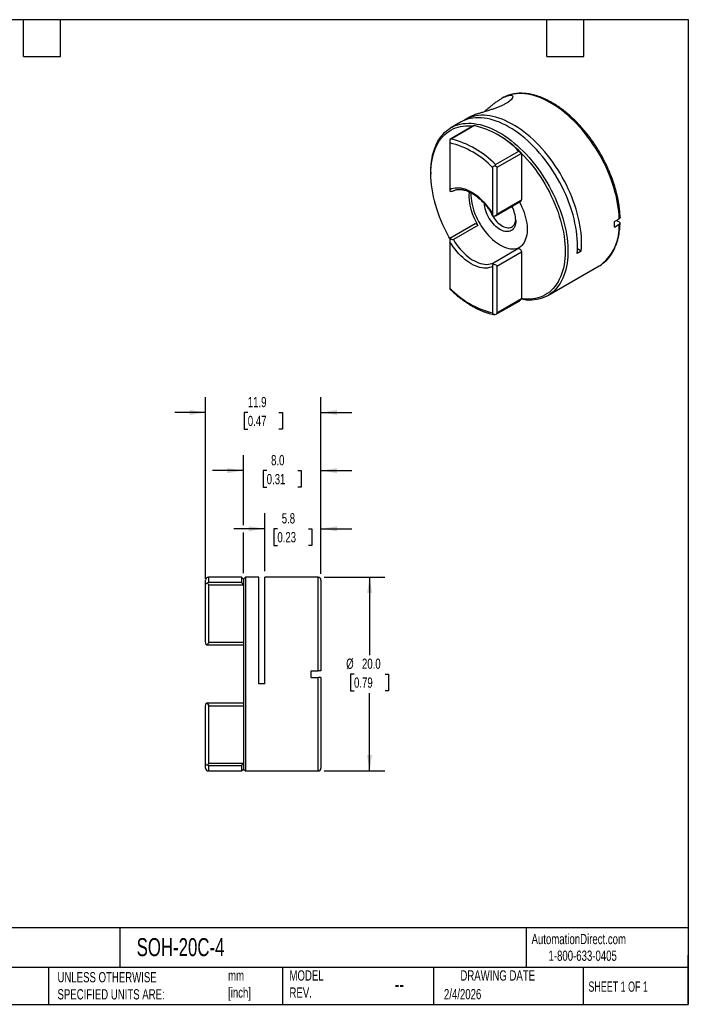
# Model space of a CAD drawing. Header units: millimetres. Extents: x 3 to 137, y 3 to 105.
# Tile 2 of 2: x 68 to 137, y 3 to 105. Entities that reach past the tile are written whole.
import ezdxf

# ---------------------------------------------------------------- set-up
doc = ezdxf.new("R2010")
doc.units = ezdxf.units.MM
doc.header["$LTSCALE"] = 0.5
doc.linetypes.add('SLD-Solid', pattern=[0])
doc.layers.add('DIMENSIONS', color=140, linetype='SLD-Solid', lineweight=25)
doc.layers.add('TEXT', color=140, linetype='SLD-Solid', lineweight=25)
doc.styles.add('SLDTEXTSTYLE0', font='TXT', dxfattribs={"width": 0.7})
doc.styles.add('SLDTEXTSTYLE1', font='TXT', dxfattribs={"width": 0.65})
doc.dimstyles.new('SLDDIMSTYLE1', dxfattribs={"dimtxt": 1.079004, "dimasz": 1.651, "dimexe": 0, "dimexo": 0.0625, "dimgap": 0.269751, "dimtad": 0, "dimtih": 1, "dimtoh": 1, "dimdec": 1, "dimrnd": 1e-09, "dimzin": 4, "dimdsep": 46, "dimtxsty": 'SLDTEXTSTYLE0', "dimsah": 1, "dimcen": 0.09, "dimadec": 0, "dimazin": 1, "dimtfac": 1, "dimtdec": 1, "dimtofl": 0, "dimtmove": 0, "dimatfit": 3, "dimfxl": 0, "dimfrac": 2, "dimtolj": 1, "dimtzin": 12, "dimarcsym": 0})
doc.dimstyles.new('SLDDIMSTYLE2', dxfattribs={"dimtxt": 1.079004, "dimasz": 1.651, "dimexe": 0, "dimexo": 0.0625, "dimgap": 0.269751, "dimtad": 0, "dimtih": 1, "dimtoh": 1, "dimdec": 1, "dimrnd": 1e-09, "dimzin": 12, "dimdsep": 46, "dimtxsty": 'SLDTEXTSTYLE0', "dimsah": 1, "dimcen": 0.09, "dimadec": 0, "dimazin": 3, "dimtfac": 1, "dimtdec": 1, "dimtmove": 0, "dimatfit": 0, "dimfxl": 0, "dimfrac": 2, "dimtolj": 1, "dimtzin": 12, "dimarcsym": 0})
doc.dimstyles.new('SLDDIMSTYLE3', dxfattribs={"dimtxt": 1.079004, "dimasz": 1.651, "dimexe": 0, "dimexo": 0.0625, "dimgap": 0.269751, "dimtad": 0, "dimtih": 1, "dimtoh": 1, "dimdec": 1, "dimrnd": 1e-09, "dimzin": 4, "dimdsep": 46, "dimtxsty": 'SLDTEXTSTYLE0', "dimsah": 1, "dimcen": 0.09, "dimadec": 0, "dimazin": 1, "dimtfac": 1, "dimtdec": 1, "dimtmove": 0, "dimatfit": 0, "dimfxl": 0, "dimfrac": 2, "dimtolj": 1, "dimtzin": 12, "dimarcsym": 0})

# ---------------------------------------------------------------- blocks, each defined once
blk = doc.blocks.new('_D_1')
at = {"layer": 'DIMENSIONS'}
for p, q in [((98.95, 47.25), (105.22, 47.25)), ((103.64, 47.25), (103.64, 39.21)), ((102.03, 37.25), (101.67, 37.25)), ((101.67, 37.25), (101.67, 35.53)), ((105.24, 37.25), (105.6, 37.25)), ((105.6, 37.25), (105.6, 35.53)), ((101.67, 35.53), (102.03, 35.53)), ((103.64, 27.25), (103.64, 35.29)), ((105.6, 35.53), (105.24, 35.53)), ((98.95, 27.25), (105.22, 27.25))]:
    blk.add_line(p, q, dxfattribs=at)
for points in [[(103.64, 47.25), (103.38, 45.6), (103.89, 45.6)], [(103.64, 27.25), (103.89, 28.9), (103.38, 28.9)]]:
    blk.add_solid(points, dxfattribs=at)
at = {"layer": 'DIMENSIONS', "char_height": 1.058, "attachment_point": 1, "style": 'SLDTEXTSTYLE0'}
for s, insert in [('%%c', (101.22, 38.85)), ('20.0', (102.85, 38.85)), ('0.79', (102.03, 36.9))]:
    blk.add_mtext(s, dxfattribs=dict(at, insert=insert))
blk = doc.blocks.new('_D_2')
at = {"layer": 'DIMENSIONS'}
for p, q in [((92.82, 47.88), (92.82, 53.84)), ((98.62, 47.58), (98.62, 53.84)), ((92.82, 52.25), (89.64, 52.25)), ((94.12, 52.25), (93.75, 52.25)), ((93.75, 52.25), (93.75, 50.53)), ((97.32, 52.25), (97.69, 52.25)), ((97.69, 52.25), (97.69, 50.53)), ((98.62, 52.25), (101.79, 52.25)), ((93.75, 50.53), (94.12, 50.53)), ((97.69, 50.53), (97.32, 50.53))]:
    blk.add_line(p, q, dxfattribs=at)
for points in [[(92.82, 52.25), (91.17, 52.5), (91.17, 51.99)], [(98.62, 52.25), (100.27, 51.99), (100.27, 52.5)]]:
    blk.add_solid(points, dxfattribs=at)
at = {"layer": 'DIMENSIONS', "char_height": 1.058, "attachment_point": 1, "style": 'SLDTEXTSTYLE0'}
for s, insert in [('5.8', (94.57, 53.85)), ('0.23', (94.12, 51.9))]:
    blk.add_mtext(s, dxfattribs=dict(at, insert=insert))
blk = doc.blocks.new('_D_3')
at = {"layer": 'DIMENSIONS'}
for p, q in [((90.62, 52.63), (90.62, 59.84)), ((98.62, 47.58), (98.62, 59.84)), ((90.62, 58.25), (87.44, 58.25)), ((93.02, 58.25), (92.65, 58.25)), ((92.65, 58.25), (92.65, 56.53)), ((96.22, 58.25), (96.59, 58.25)), ((96.59, 58.25), (96.59, 56.53)), ((98.62, 58.25), (101.79, 58.25)), ((92.65, 56.53), (93.02, 56.53)), ((96.59, 56.53), (96.22, 56.53)), ((90.62, 47.68), (90.62, 51.87))]:
    blk.add_line(p, q, dxfattribs=at)
for points in [[(90.62, 58.25), (88.97, 58.5), (88.97, 57.99)], [(98.62, 58.25), (100.27, 57.99), (100.27, 58.5)]]:
    blk.add_solid(points, dxfattribs=at)
at = {"layer": 'DIMENSIONS', "char_height": 1.058, "attachment_point": 1, "style": 'SLDTEXTSTYLE0'}
for s, insert in [('8.0', (93.47, 59.85)), ('0.31', (93.02, 57.9))]:
    blk.add_mtext(s, dxfattribs=dict(at, insert=insert))
blk = doc.blocks.new('_D_4')
at = {"layer": 'DIMENSIONS'}
for p, q in [((86.72, 47.07), (86.72, 65.84)), ((98.62, 47.58), (98.62, 65.84)), ((86.72, 64.25), (83.54, 64.25)), ((91.07, 64.25), (90.7, 64.25)), ((90.7, 64.25), (90.7, 62.53)), ((94.27, 64.25), (94.64, 64.25)), ((94.64, 64.25), (94.64, 62.53)), ((98.62, 64.25), (101.79, 64.25)), ((90.7, 62.53), (91.07, 62.53)), ((94.64, 62.53), (94.27, 62.53))]:
    blk.add_line(p, q, dxfattribs=at)
for points in [[(86.72, 64.25), (85.07, 64.5), (85.07, 63.99)], [(98.62, 64.25), (100.27, 63.99), (100.27, 64.5)]]:
    blk.add_solid(points, dxfattribs=at)
at = {"layer": 'DIMENSIONS', "char_height": 1.058, "attachment_point": 1, "style": 'SLDTEXTSTYLE0'}
for s, insert in [('11.9', (91.07, 65.85)), ('0.47', (91.07, 63.9))]:
    blk.add_mtext(s, dxfattribs=dict(at, insert=insert))

msp = doc.modelspace()

# ---------------------------------------------------------------- linework, layer by layer
for p, q in [((117.33, 96.69), (117.25, 96.64)), ((113.88, 94.69), (113.44, 94.44)), ((114.41, 93.85), (111.92, 92.41)), ((113.02, 94.2), (112.03, 93.62)), ((114.47, 93.85), (112.06, 92.46)), ((116.89, 92.88), (116.75, 92.97)), ((111.92, 92.41), (111.92, 92.41)), ((111.92, 92.06), (111.92, 87.27)), ((116.62, 89.83), (119.02, 91.22)), ((119.31, 90.98), (116.76, 89.51)), ((119.31, 90.98), (119.31, 86.18)), ((119.31, 90.98), (119.31, 90.98)), ((116.34, 84.72), (116.34, 89.51)), ((116.76, 89.51), (116.76, 84.72)), ((109.96, 89.05), (109.96, 88.88)), ((116.64, 84.54), (119.25, 86.05)), ((116.76, 84.72), (119.31, 86.18)), ((114.53, 83.72), (111.92, 82.21)), ((114.82, 83.55), (112.28, 82.08)), ((128.9, 83.94), (129.4, 84.23)), ((128.9, 83.37), (129.4, 83.66)), ((129.12, 84.07), (129.4, 83.91)), ((111.92, 81.87), (111.92, 77.07)), ((116.41, 79.7), (118.95, 81.17)), ((119.31, 80.78), (116.76, 79.31)), ((119.31, 80.78), (119.31, 75.99)), ((125.48, 80.9), (125.05, 80.66)), ((125.48, 80.9), (125.08, 81.13)), ((116.34, 74.52), (116.34, 79.31)), ((116.76, 79.31), (116.76, 74.52)), ((122.03, 76.3), (127.33, 79.37)), ((116.64, 74.34), (119.13, 75.78)), ((116.76, 74.52), (119.31, 75.99)), ((119.31, 75.99), (119.31, 75.99)), ((86.72, 46.43), (86.72, 46.95)), ((90.42, 47.25), (87.02, 47.25)), ((87.02, 47.25), (87.02, 46.72)), ((90.62, 47.05), (90.42, 47.25)), ((90.42, 47.25), (90.42, 46.72)), ((90.82, 47.25), (90.62, 47.05)), ((90.62, 47.05), (90.62, 46.43)), ((92.22, 47.25), (90.82, 47.25)), ((90.82, 47.25), (90.82, 27.25)), ((92.22, 36.25), (92.22, 47.25)), ((98.32, 47.25), (92.82, 47.25)), ((92.82, 36.25), (92.82, 47.25)), ((98.32, 37.6), (98.32, 47.25)), ((98.62, 46.95), (98.62, 37.6)), ((86.72, 40.56), (86.72, 46.43)), ((87.02, 46.72), (90.42, 46.72)), ((87.02, 46.43), (87.02, 40.56)), ((90.62, 46.43), (87.02, 46.43)), ((90.62, 46.43), (90.62, 28.07)), ((90.62, 46.43), (90.62, 46.43)), ((86.81, 40.26), (86.77, 40.26)), ((86.81, 40.26), (90.62, 40.26)), ((87.02, 40.56), (90.62, 40.56)), ((97.61, 37.6), (98.32, 37.6)), ((97.61, 36.9), (98.32, 36.9)), ((98.32, 27.25), (98.32, 36.9)), ((98.62, 36.9), (98.62, 27.55)), ((92.82, 36.25), (92.22, 36.25)), ((86.72, 28.07), (86.72, 33.94)), ((86.77, 34.24), (86.81, 34.24)), ((90.62, 34.24), (86.81, 34.24)), ((87.02, 33.94), (87.02, 28.07)), ((90.62, 33.94), (87.02, 33.94)), ((86.72, 27.55), (86.72, 28.07)), ((87.02, 28.07), (90.62, 28.07)), ((90.42, 27.78), (87.02, 27.78)), ((87.02, 27.78), (87.02, 27.25)), ((90.42, 27.78), (90.42, 27.25)), ((90.42, 27.25), (90.62, 27.45)), ((90.62, 28.07), (90.62, 27.45)), ((90.62, 28.07), (90.62, 28.07)), ((90.62, 27.45), (90.82, 27.25)), ((87.02, 27.25), (90.42, 27.25)), ((90.82, 27.25), (98.32, 27.25))]:
    msp.add_line(p, q)
at = {"flags": 128}
for points in [[(117.58, 96.82), (117.48, 96.77), (117.33, 96.69)], [(129.4, 84.23), (129.38, 84.62), (129.35, 85.01), (129.3, 85.41), (129.23, 85.81), (129.16, 86.22), (129.07, 86.63), (128.96, 87.04), (128.84, 87.46), (128.71, 87.88), (128.56, 88.3), (128.4, 88.72), (128.23, 89.13), (128.04, 89.55), (127.84, 89.96), (127.64, 90.36), (127.42, 90.77), (127.18, 91.16), (126.94, 91.55), (126.69, 91.93), (126.43, 92.31), (126.17, 92.67), (125.89, 93.03), (125.61, 93.37), (125.31, 93.71), (125.02, 94.03), (124.72, 94.34), (124.41, 94.63), (124.1, 94.91), (123.78, 95.18), (123.46, 95.43), (123.14, 95.67), (122.82, 95.89), (122.49, 96.1), (122.17, 96.28), (121.85, 96.45), (121.52, 96.6), (121.2, 96.74), (120.88, 96.85), (120.57, 96.95), (120.26, 97.03), (119.95, 97.09), (119.65, 97.13), (119.35, 97.15), (119.06, 97.15), (118.77, 97.14), (118.5, 97.1), (118.23, 97.04), (117.97, 96.97), (117.72, 96.88), (117.58, 96.82)], [(125.05, 80.66), (125.08, 81.02), (125.09, 81.39), (125.08, 81.78), (125.06, 82.17), (125.03, 82.56), (124.98, 82.97), (124.91, 83.38), (124.83, 83.79), (124.74, 84.21), (124.63, 84.63), (124.5, 85.05), (124.36, 85.47), (124.21, 85.9), (124.05, 86.32), (123.87, 86.74), (123.68, 87.16), (123.48, 87.58), (123.26, 87.99), (123.04, 88.39), (122.8, 88.79), (122.55, 89.18), (122.3, 89.57), (122.03, 89.94), (121.76, 90.31), (121.47, 90.66), (121.18, 91.01), (120.89, 91.34), (120.58, 91.66), (120.28, 91.97), (119.96, 92.26), (119.64, 92.54), (119.32, 92.81), (119, 93.06), (118.67, 93.29), (118.35, 93.5), (118.02, 93.7), (117.69, 93.88), (117.36, 94.04), (117.04, 94.19), (116.71, 94.31), (116.39, 94.42), (116.07, 94.51), (115.76, 94.58), (115.45, 94.63), (115.15, 94.65), (114.85, 94.66), (114.56, 94.65), (114.28, 94.62), (114.01, 94.58), (113.74, 94.51), (113.48, 94.42), (113.24, 94.31), (113.02, 94.2)], [(125.48, 80.9), (125.5, 81.26), (125.51, 81.63), (125.51, 82.01), (125.49, 82.39), (125.46, 82.78), (125.41, 83.18), (125.34, 83.58), (125.26, 83.99), (125.17, 84.4), (125.07, 84.82), (124.95, 85.23), (124.81, 85.65), (124.66, 86.07), (124.5, 86.49), (124.33, 86.9), (124.14, 87.32), (123.95, 87.73), (123.74, 88.13), (123.52, 88.54), (123.29, 88.93), (123.05, 89.32), (122.8, 89.7), (122.54, 90.08), (122.27, 90.44), (121.99, 90.79), (121.71, 91.14), (121.42, 91.47), (121.12, 91.79), (120.82, 92.1), (120.51, 92.4), (120.2, 92.68), (119.88, 92.94), (119.56, 93.2), (119.24, 93.43), (118.92, 93.65), (118.6, 93.85), (118.27, 94.04), (117.95, 94.21), (117.63, 94.36), (117.31, 94.5), (116.99, 94.61), (116.67, 94.71), (116.36, 94.79), (116.05, 94.84), (115.75, 94.88), (115.45, 94.91), (115.16, 94.91), (114.88, 94.89), (114.6, 94.85), (114.34, 94.8), (114.08, 94.72), (113.83, 94.63), (113.59, 94.52), (113.36, 94.39), (113.24, 94.31)], [(109.96, 89.05), (109.96, 89.42), (109.99, 89.78), (110.02, 90.13), (110.08, 90.47), (110.14, 90.8), (110.22, 91.11), (110.32, 91.41), (110.43, 91.7), (110.55, 91.98), (110.69, 92.24), (110.84, 92.48), (111, 92.71), (111.18, 92.93), (111.37, 93.12), (111.57, 93.3), (111.78, 93.46), (112, 93.61), (112.23, 93.73), (112.48, 93.84), (112.73, 93.93), (112.99, 94), (113.26, 94.05), (113.54, 94.08), (113.83, 94.09), (114.12, 94.09), (114.42, 94.06), (114.72, 94.01), (115.03, 93.95), (115.34, 93.87), (115.66, 93.77), (115.98, 93.65), (116.3, 93.51), (116.62, 93.35), (116.95, 93.18), (117.27, 92.98), (117.6, 92.78), (117.92, 92.55), (118.24, 92.31), (118.56, 92.05), (118.87, 91.78), (119.18, 91.5), (119.49, 91.2), (119.79, 90.89), (120.09, 90.56), (120.38, 90.22), (120.66, 89.88), (120.93, 89.52), (121.2, 89.15), (121.46, 88.78), (121.7, 88.39), (121.94, 88), (122.17, 87.6), (122.39, 87.2), (122.59, 86.79), (122.79, 86.38), (122.97, 85.96), (123.14, 85.55), (123.3, 85.13), (123.44, 84.71), (123.57, 84.29), (123.69, 83.87), (123.79, 83.46), (123.88, 83.05), (123.95, 82.64), (124.01, 82.24), (124.05, 81.84), (124.08, 81.45), (124.1, 81.07), (124.1, 80.7), (124.08, 80.33), (124.05, 79.97), (124.01, 79.63), (123.95, 79.3), (123.88, 78.97), (123.79, 78.66), (123.69, 78.37), (123.57, 78.09), (123.44, 77.82), (123.3, 77.56), (123.14, 77.33), (122.97, 77.11), (122.79, 76.9), (122.59, 76.71), (122.39, 76.54), (122.17, 76.39), (121.94, 76.26), (121.7, 76.14), (121.46, 76.04), (121.2, 75.96), (120.93, 75.9), (120.66, 75.86), (120.38, 75.84), (120.09, 75.84), (119.79, 75.85), (119.49, 75.89), (119.27, 75.93)], [(111.92, 82.18), (111.8, 82.38), (111.59, 82.78), (111.39, 83.19), (111.19, 83.6), (111.02, 84.02), (110.85, 84.44), (110.7, 84.85), (110.56, 85.27), (110.44, 85.69), (110.32, 86.1), (110.23, 86.51), (110.15, 86.92), (110.08, 87.33), (110.03, 87.73), (109.99, 88.12), (109.96, 88.5), (109.96, 88.88), (109.96, 89.25), (109.99, 89.61), (110.03, 89.96), (110.08, 90.3), (110.15, 90.63), (110.23, 90.94), (110.32, 91.24), (110.44, 91.53), (110.56, 91.8), (110.7, 92.06), (110.85, 92.3), (111.02, 92.52), (111.19, 92.73), (111.39, 92.92), (111.59, 93.1), (111.8, 93.25), (112.03, 93.39), (112.26, 93.51), (112.51, 93.61), (112.76, 93.69), (113.03, 93.76), (113.3, 93.8), (113.58, 93.82), (113.87, 93.83), (114.16, 93.81), (114.32, 93.8)], [(119.31, 90.98), (119.61, 90.67), (119.9, 90.35), (120.19, 90.01), (120.47, 89.66), (120.74, 89.3), (121.01, 88.93), (121.26, 88.56), (121.51, 88.17), (121.75, 87.78), (121.97, 87.38), (122.19, 86.98), (122.39, 86.57), (122.58, 86.16), (122.76, 85.75), (122.92, 85.33), (123.08, 84.91), (123.21, 84.49), (123.34, 84.08), (123.45, 83.66), (123.55, 83.25), (123.63, 82.84), (123.7, 82.44), (123.75, 82.04), (123.79, 81.65), (123.81, 81.26), (123.82, 80.88), (123.81, 80.51), (123.79, 80.15), (123.75, 79.8), (123.7, 79.47), (123.63, 79.14), (123.55, 78.83), (123.45, 78.52), (123.34, 78.24), (123.21, 77.97), (123.08, 77.71), (122.92, 77.47), (122.76, 77.24), (122.58, 77.03), (122.39, 76.84), (122.19, 76.67), (121.97, 76.51), (121.75, 76.37), (121.51, 76.25), (121.26, 76.15), (121.01, 76.07), (120.74, 76.01), (120.47, 75.96), (120.19, 75.94), (119.9, 75.94), (119.61, 75.95), (119.31, 75.99)], [(111.92, 87.27), (112.09, 87.34), (112.26, 87.39), (112.45, 87.43), (112.64, 87.44), (112.84, 87.44), (113.04, 87.41), (113.25, 87.37), (113.47, 87.31), (113.69, 87.23), (113.91, 87.12), (114.13, 87.01), (114.35, 86.87), (114.57, 86.72), (114.79, 86.55), (115, 86.36), (115.21, 86.16), (115.42, 85.95), (115.62, 85.72), (115.81, 85.48), (116, 85.24), (116.17, 84.98), (116.34, 84.72)], [(114.1, 86.92), (114.1, 86.86), (114.1, 86.62), (114.11, 86.36), (114.14, 86.1), (114.19, 85.84), (114.24, 85.57), (114.32, 85.3), (114.4, 85.02), (114.51, 84.75), (114.62, 84.48), (114.74, 84.21), (114.88, 83.94), (115.03, 83.68), (115.19, 83.43), (115.36, 83.18), (115.54, 82.94), (115.72, 82.72), (115.91, 82.5), (116.11, 82.3), (116.31, 82.11), (116.52, 81.93), (116.73, 81.77), (116.94, 81.63), (117.15, 81.5), (117.36, 81.4), (117.57, 81.3), (117.78, 81.23), (117.99, 81.18), (118.19, 81.14), (118.38, 81.13), (118.57, 81.13), (118.75, 81.15), (118.93, 81.19), (119.09, 81.26), (119.12, 81.27)], [(118.73, 84.07), (118.72, 83.89), (118.7, 83.72), (118.66, 83.57), (118.61, 83.43), (118.54, 83.3), (118.46, 83.19), (118.37, 83.1), (118.26, 83.02), (118.15, 82.96), (118.02, 82.93), (117.89, 82.91), (117.75, 82.91), (117.6, 82.93), (117.45, 82.97), (117.3, 83.03), (117.14, 83.1), (116.98, 83.2), (116.83, 83.31), (116.67, 83.44), (116.52, 83.58), (116.38, 83.74), (116.24, 83.9), (116.11, 84.08), (115.99, 84.27), (115.88, 84.46), (115.78, 84.66), (115.7, 84.86), (115.62, 85.06), (115.56, 85.27), (115.52, 85.47), (115.49, 85.66), (115.48, 85.79)], [(119.1, 85.96), (119.1, 85.95), (119.24, 85.69), (119.36, 85.42), (119.48, 85.14), (119.58, 84.87), (119.67, 84.59), (119.74, 84.32), (119.8, 84.05), (119.85, 83.79), (119.88, 83.52), (119.89, 83.27), (119.89, 83.03), (119.88, 82.79), (119.85, 82.56), (119.8, 82.35), (119.74, 82.15), (119.67, 81.96), (119.58, 81.79), (119.48, 81.63), (119.36, 81.49), (119.24, 81.36), (119.1, 81.26), (118.95, 81.17)], [(116.1, 84.99), (116.12, 84.94), (116.2, 84.75), (116.3, 84.57), (116.41, 84.4), (116.52, 84.23), (116.65, 84.07), (116.78, 83.92), (116.92, 83.79), (117.06, 83.67), (117.2, 83.56), (117.35, 83.47), (117.49, 83.4), (117.64, 83.35), (117.78, 83.32), (117.91, 83.3), (118.04, 83.31), (118.16, 83.33), (118.27, 83.37), (118.37, 83.44), (118.46, 83.52), (118.54, 83.61), (118.61, 83.73), (118.66, 83.85), (118.7, 83.99), (118.72, 84.15), (118.72, 84.19)], [(114.53, 83.72), (114.54, 83.72), (114.59, 83.73), (114.65, 83.72), (114.71, 83.68), (114.77, 83.62), (114.82, 83.55)], [(116.34, 79.31), (116.17, 79.24), (116, 79.19), (115.81, 79.15), (115.62, 79.14), (115.42, 79.14), (115.21, 79.17), (115, 79.21), (114.79, 79.27), (114.57, 79.36), (114.35, 79.46), (114.13, 79.58), (113.91, 79.71), (113.69, 79.87), (113.47, 80.03), (113.25, 80.22), (113.04, 80.42), (112.84, 80.63), (112.64, 80.86), (112.45, 81.1), (112.26, 81.34), (112.09, 81.6), (111.92, 81.87)], [(112.28, 82.08), (112.44, 81.82), (112.61, 81.57), (112.79, 81.33), (112.98, 81.1), (113.18, 80.88), (113.38, 80.68), (113.59, 80.49), (113.8, 80.31), (114.02, 80.15), (114.23, 80.01), (114.45, 79.88), (114.67, 79.78), (114.88, 79.69), (115.09, 79.62), (115.3, 79.57), (115.5, 79.54), (115.7, 79.53), (115.89, 79.54), (116.07, 79.58), (116.24, 79.63), (116.41, 79.7)], [(118.95, 81.17), (119, 81.18), (119.06, 81.17), (119.12, 81.14), (119.18, 81.08), (119.23, 81.02), (119.27, 80.94), (119.3, 80.86), (119.31, 80.78)], [(127.33, 79.37), (127.42, 79.42), (127.57, 79.52)]]:
    msp.add_lwpolyline(points, dxfattribs=at)
for centre, radius, start, end in [((112.28, 84.8), 9.3, 43.5798, 76.4255), ((109.88, 83.41), 9.3, 43.5798, 76.4255), ((110.97, 82.86), 11.65, 44.2463, 59.4372), ((109.8, 83.29), 9.02, 43.5798, 76.4255), ((119.67, 86.69), 5.78, 176.7747, 212.934), ((115.46, 83.96), 3.26, 1.8331, 28.5107), ((119.16, 86.17), 0.148, 304.9969, 6.3153), ((124.38, 83.4), 5.02, 309.3688, 3.0005), ((118.46, 83.29), 9.02, 223.5798, 256.4255), ((87.02, 46.95), 0.3, 90, 180), ((98.32, 46.95), 0.3, 0, 90), ((87.02, 27.55), 0.3, 180, 270), ((98.32, 27.55), 0.3, 270, 0)]:
    msp.add_arc(centre, radius, start, end)
for points, knots in [([(117.7, 96.86), (117.75, 96.88), (117.86, 96.93), (118.01, 96.97), (118.14, 96.99), (118.27, 96.99), (118.37, 96.95), (118.43, 96.87), (118.41, 96.77), (118.37, 96.68), (118.29, 96.58), (118.17, 96.44), (117.96, 96.28), (117.7, 96.12), (117.41, 95.97), (117.09, 95.82), (116.74, 95.68), (116.38, 95.55), (116.01, 95.43), (115.65, 95.32), (115.28, 95.21), (114.94, 95.11), (114.65, 95.02), (114.42, 94.94), (114.23, 94.86), (114.08, 94.8), (113.96, 94.74), (113.9, 94.7), (113.88, 94.69)], [0, 0, 0, 0, 0.033229, 0.066452, 0.100794, 0.135129, 0.183012, 0.23219, 0.280123, 0.304975, 0.329826, 0.372995, 0.41757, 0.45835, 0.500347, 0.540574, 0.581942, 0.62268, 0.664504, 0.707146, 0.750819, 0.797767, 0.845724, 0.880515, 0.915589, 0.948787, 0.98199, 1, 1, 1, 1]), ([(115.45, 95.26), (115.49, 95.3), (115.6, 95.4), (115.78, 95.55), (116.02, 95.75), (116.28, 95.97), (116.57, 96.19), (116.86, 96.39), (117.14, 96.58), (117.43, 96.74), (117.61, 96.82), (117.7, 96.86)], [0, 0, 0, 0, 0.046217, 0.132198, 0.21819, 0.341558, 0.464933, 0.591918, 0.718887, 0.858581, 1, 1, 1, 1]), ([(129.49, 84.36), (129.49, 84.37), (129.48, 84.5), (129.47, 84.76), (129.44, 85.14), (129.39, 85.52), (129.33, 85.91), (129.26, 86.3), (129.17, 86.69), (129.07, 87.08), (128.96, 87.48), (128.84, 87.88), (128.7, 88.28), (128.55, 88.67), (128.39, 89.07), (128.22, 89.46), (128.04, 89.85), (127.84, 90.24), (127.64, 90.63), (127.43, 91.01), (127.2, 91.38), (126.97, 91.75), (126.73, 92.11), (126.48, 92.46), (126.23, 92.8), (125.96, 93.14), (125.69, 93.46), (125.41, 93.78), (125.13, 94.08), (124.84, 94.38), (124.55, 94.66), (124.25, 94.93), (123.95, 95.18), (123.64, 95.43), (123.34, 95.65), (123.03, 95.87), (122.72, 96.07), (122.4, 96.25), (122.09, 96.42), (121.78, 96.57), (121.47, 96.71), (121.16, 96.83), (120.85, 96.93), (120.54, 97.02), (120.24, 97.08), (119.94, 97.14), (119.65, 97.17), (119.36, 97.18), (119.08, 97.18), (118.8, 97.16), (118.53, 97.12), (118.27, 97.06), (118.01, 96.99), (117.79, 96.91), (117.65, 96.85), (117.6, 96.82)], [0, 0, 0, 0, 0.001971, 0.02135, 0.040724, 0.060093, 0.079456, 0.098814, 0.118165, 0.13751, 0.156849, 0.176183, 0.195512, 0.214837, 0.234158, 0.253475, 0.27279, 0.292103, 0.311415, 0.330726, 0.350037, 0.369348, 0.388661, 0.407975, 0.427291, 0.446611, 0.465934, 0.485261, 0.504594, 0.523932, 0.543275, 0.562626, 0.581983, 0.601348, 0.62072, 0.640099, 0.659485, 0.678877, 0.698274, 0.717675, 0.737075, 0.756472, 0.77586, 0.795235, 0.814588, 0.833913, 0.8532, 0.872443, 0.891631, 0.910759, 0.929822, 0.948819, 0.967751, 0.986627, 1, 1, 1, 1]), ([(114.41, 93.85), (114.41, 93.85), (114.42, 93.85), (114.45, 93.85), (114.47, 93.85)], [0, 0, 0, 0, 0.407094, 1, 1, 1, 1]), ([(111.92, 92.41), (111.92, 92.37), (111.92, 92.32), (111.92, 92.19), (111.92, 92.12), (111.92, 92.06)], [0, 0, 0, 0, 0.5, 0.5, 1, 1, 1, 1]), ([(119.02, 91.22), (119.07, 91.17), (119.13, 91.12), (119.23, 91.04), (119.27, 91.01), (119.31, 90.98)], [0, 0, 0, 0, 0.5, 0.5, 1, 1, 1, 1]), ([(116.34, 89.51), (116.34, 89.57), (116.37, 89.62), (116.48, 89.68), (116.55, 89.7), (116.61, 89.7)], [0, 0, 0, 0, 0.5, 0.5, 1, 1, 1, 1]), ([(116.61, 89.7), (116.66, 89.68), (116.7, 89.65), (116.75, 89.58), (116.76, 89.55), (116.76, 89.51)], [0, 0, 0, 0, 0.5, 0.5, 1, 1, 1, 1]), ([(111.92, 87.07), (111.98, 87.05), (112.04, 87.05), (112.16, 87.08), (112.22, 87.1), (112.28, 87.13)], [0, 0, 0, 0, 0.5, 0.5, 1, 1, 1, 1]), ([(112.29, 87.13), (112.31, 87.14), (112.37, 87.17), (112.49, 87.21), (112.64, 87.25), (112.8, 87.27), (112.97, 87.27), (113.14, 87.25), (113.32, 87.22), (113.5, 87.17), (113.69, 87.11), (113.88, 87.03), (114.07, 86.94), (114.27, 86.83), (114.46, 86.7), (114.66, 86.56), (114.85, 86.41), (115.04, 86.24), (115.23, 86.06), (115.42, 85.87), (115.6, 85.66), (115.77, 85.45), (115.94, 85.23), (116.1, 84.99), (116.25, 84.76), (116.36, 84.58), (116.41, 84.49), (116.41, 84.48)], [0, 0, 0, 0, 0.0207452, 0.066116, 0.1109993, 0.1551547, 0.1985657, 0.2413484, 0.2836594, 0.325646, 0.3674281, 0.4090953, 0.4507116, 0.4923173, 0.533935, 0.5755846, 0.6172769, 0.6590167, 0.7008042, 0.742637, 0.7845107, 0.82642, 0.8683586, 0.9103198, 0.952297, 0.994283, 1, 1, 1, 1]), ([(116.41, 84.47), (116.39, 84.51), (116.38, 84.55), (116.35, 84.63), (116.34, 84.67), (116.34, 84.72)], [0, 0, 0, 0, 0.5, 0.5, 1, 1, 1, 1]), ([(116.76, 84.72), (116.76, 84.66), (116.73, 84.6), (116.6, 84.51), (116.5, 84.48), (116.41, 84.47)], [0, 0, 0, 0, 0.5, 0.5, 1, 1, 1, 1]), ([(129.48, 84.36), (129.48, 84.34), (129.48, 84.31), (129.45, 84.27), (129.41, 84.24), (129.4, 84.23)], [0, 0, 0, 0, 0.30531, 0.724843, 1, 1, 1, 1]), ([(127.58, 79.53), (127.65, 79.58), (127.79, 79.68), (127.99, 79.85), (128.17, 80.03), (128.35, 80.24), (128.51, 80.45), (128.67, 80.68), (128.81, 80.93), (128.93, 81.19), (129.05, 81.46), (129.15, 81.75), (129.24, 82.04), (129.32, 82.35), (129.38, 82.67), (129.43, 83), (129.46, 83.34), (129.48, 83.6), (129.48, 83.75), (129.49, 83.78)], [0, 0, 0, 0, 0.05931, 0.119866, 0.180524, 0.241327, 0.302308, 0.363488, 0.424874, 0.486459, 0.548231, 0.610167, 0.672244, 0.734434, 0.796714, 0.859058, 0.921447, 0.983865, 1, 1, 1, 1]), ([(129.4, 83.91), (129.45, 83.87), (129.49, 83.83), (129.49, 83.74), (129.45, 83.69), (129.4, 83.66)], [0, 0, 0, 0, 0.5, 0.5, 1, 1, 1, 1]), ([(111.92, 82.21), (111.92, 82.21), (111.92, 82.2), (111.92, 82.17), (111.92, 82.15)], [0, 0, 0, 0, 0.4956128, 1, 1, 1, 1]), ([(111.92, 82.15), (111.92, 82.1), (111.92, 82.05), (111.92, 81.95), (111.92, 81.91), (111.92, 81.87)], [0, 0, 0, 0, 0.5, 0.5, 1, 1, 1, 1]), ([(111.92, 82.15), (111.98, 82.15), (112.04, 82.14), (112.16, 82.12), (112.22, 82.1), (112.28, 82.08)], [0, 0, 0, 0, 0.5, 0.5, 1, 1, 1, 1]), ([(116.41, 79.56), (116.4, 79.6), (116.39, 79.63), (116.39, 79.68), (116.4, 79.69), (116.41, 79.7)], [0, 0, 0, 0, 0.5, 0.5, 1, 1, 1, 1]), ([(116.41, 79.56), (116.5, 79.55), (116.6, 79.52), (116.73, 79.43), (116.76, 79.37), (116.76, 79.31)], [0, 0, 0, 0, 0.5, 0.5, 1, 1, 1, 1]), ([(111.92, 77.07), (111.92, 77.05), (111.92, 77.01), (111.92, 76.98), (111.92, 76.98), (111.92, 76.98)], [0, 0, 0, 0, 0.3471112, 0.6951888, 1, 1, 1, 1]), ([(111.92, 76.98), (111.94, 76.96), (112.06, 76.85), (112.27, 76.64), (112.57, 76.38), (112.88, 76.13), (113.18, 75.9), (113.49, 75.68), (113.8, 75.47), (114.11, 75.28), (114.42, 75.1), (114.74, 74.94), (115.05, 74.8), (115.36, 74.67), (115.67, 74.56), (115.98, 74.46), (116.27, 74.39), (116.46, 74.35), (116.54, 74.34)], [0, 0, 0, 0, 0.0132567, 0.0794874, 0.1457423, 0.2120214, 0.2783257, 0.344655, 0.4110087, 0.477385, 0.5437807, 0.6101907, 0.6766074, 0.7430177, 0.8094074, 0.8757591, 0.9420513, 1, 1, 1, 1]), ([(119.31, 75.99), (119.28, 75.94), (119.24, 75.87), (119.17, 75.8), (119.13, 75.79), (119.13, 75.78)], [0, 0, 0, 0, 0.52406, 0.899277, 1, 1, 1, 1]), ([(116.61, 74.33), (116.55, 74.33), (116.48, 74.34), (116.37, 74.41), (116.34, 74.46), (116.34, 74.52)], [0, 0, 0, 0, 0.5, 0.5, 1, 1, 1, 1]), ([(116.76, 74.52), (116.76, 74.48), (116.75, 74.45), (116.7, 74.38), (116.66, 74.35), (116.61, 74.33)], [0, 0, 0, 0, 0.5, 0.5, 1, 1, 1, 1]), ([(86.72, 46.43), (86.72, 46.5), (86.74, 46.56), (86.82, 46.64), (86.87, 46.66), (86.91, 46.66)], [0, 0, 0, 0, 0.5, 0.5, 1, 1, 1, 1]), ([(86.91, 46.66), (86.94, 46.63), (86.97, 46.6), (87.01, 46.52), (87.02, 46.47), (87.02, 46.43)], [0, 0, 0, 0, 0.5, 0.5, 1, 1, 1, 1]), ([(90.42, 46.72), (90.42, 46.69), (90.45, 46.64), (90.52, 46.54), (90.57, 46.48), (90.62, 46.43)], [0, 0, 0, 0, 0.5, 0.5, 1, 1, 1, 1]), ([(86.77, 40.26), (86.76, 40.31), (86.75, 40.36), (86.73, 40.45), (86.72, 40.5), (86.72, 40.56)], [0, 0, 0, 0, 0.5, 0.5, 1, 1, 1, 1]), ([(87.02, 40.56), (87.02, 40.49), (87, 40.42), (86.9, 40.31), (86.84, 40.27), (86.77, 40.26)], [0, 0, 0, 0, 0.5, 0.5, 1, 1, 1, 1]), ([(98.62, 37.6), (98.62, 37.6), (98.59, 37.6), (98.48, 37.6), (98.4, 37.6), (98.32, 37.6)], [0, 0, 0, 0, 0.5, 0.5, 1, 1, 1, 1]), ([(98.62, 36.9), (98.62, 36.9), (98.59, 36.9), (98.48, 36.9), (98.4, 36.9), (98.32, 36.9)], [0, 0, 0, 0, 0.5, 0.5, 1, 1, 1, 1]), ([(86.77, 34.24), (86.84, 34.23), (86.9, 34.19), (87, 34.08), (87.02, 34.01), (87.02, 33.94)], [0, 0, 0, 0, 0.5, 0.5, 1, 1, 1, 1]), ([(86.91, 27.84), (86.87, 27.84), (86.82, 27.86), (86.74, 27.93), (86.72, 28), (86.72, 28.07)], [0, 0, 0, 0, 0.5, 0.5, 1, 1, 1, 1]), ([(87.02, 28.07), (87.02, 28.02), (87.01, 27.98), (86.97, 27.9), (86.94, 27.86), (86.91, 27.84)], [0, 0, 0, 0, 0.5, 0.5, 1, 1, 1, 1]), ([(90.62, 28.07), (90.57, 28.01), (90.52, 27.96), (90.45, 27.85), (90.42, 27.81), (90.42, 27.78)], [0, 0, 0, 0, 0.5, 0.5, 1, 1, 1, 1])]:
    msp.add_open_spline(points, degree=3, knots=knots)
for points in [[(112.06, 92.46), (112.01, 92.45), (111.96, 92.43), (111.92, 92.41)], [(116.61, 89.7), (116.62, 89.75), (116.62, 89.79), (116.62, 89.83)], [(111.92, 87.27), (111.92, 87.18), (111.92, 87.12), (111.92, 87.07)], [(128.91, 83.66), (128.91, 83.75), (128.91, 83.85), (128.9, 83.94)], [(128.9, 83.37), (128.91, 83.47), (128.91, 83.56), (128.91, 83.66)], [(116.34, 79.31), (116.34, 79.4), (116.37, 79.48), (116.41, 79.56)], [(86.91, 46.66), (86.95, 46.69), (86.98, 46.7), (87.02, 46.72)], [(97.62, 37.25), (97.62, 37.37), (97.62, 37.48), (97.61, 37.6)], [(97.61, 36.9), (97.62, 37.02), (97.62, 37.13), (97.62, 37.25)], [(86.72, 33.94), (86.72, 34.05), (86.74, 34.14), (86.77, 34.24)], [(87.02, 27.78), (86.98, 27.79), (86.95, 27.81), (86.91, 27.84)]]:
    msp.add_open_spline(points, degree=3)
at = {"layer": 'TEXT'}
for p, q in [((3.17, 104.78), (136.52, 104.78)), ((67.94, 100.97), (67.94, 104.78)), ((71.75, 100.97), (71.75, 104.78)), ((121.92, 100.97), (121.92, 104.78)), ((125.73, 100.97), (125.73, 104.78)), ((136.52, 104.78), (136.52, 3.17)), ((67.94, 100.97), (71.75, 100.97)), ((121.92, 100.97), (125.73, 100.97)), ((136.52, 11.06), (3.17, 11.06)), ((77.88, 11.06), (77.88, 6.98)), ((119.79, 11.06), (119.79, 6.98)), ((136.52, 3.17), (136.52, 8.26)), ((136.52, 6.98), (3.17, 6.98)), ((70.5, 6.98), (70.5, 3.17)), ((94.65, 6.98), (94.65, 3.17)), ((110.23, 6.98), (110.23, 3.17)), ((125.67, 6.98), (125.67, 3.17)), ((3.17, 3.17), (136.52, 3.17))]:
    msp.add_line(p, q, dxfattribs=at)

# ---------------------------------------------------------------- texts
for s, insert, char_height, attachment_point, style in [('AutomationDirect.com', (120.35, 10.44), 1.0583, 1, 'SLDTEXTSTYLE0'), ('SOH-20C-4', (79.6, 10), 1.852, 1, 'SLDTEXTSTYLE0'), ('1-800-633-0405', (122.1, 8.72), 1.0583, 1, 'SLDTEXTSTYLE0'), ('UNLESS OTHERWISE ^JSPECIFIED UNITS ARE:', (71.43, 6.5), 1.0583, 1, 'SLDTEXTSTYLE0'), ('mm^J[inch]', (89.03, 6.68), 1.058, 1, 'SLDTEXTSTYLE0'), ('MODEL ^JREV.', (95.37, 6.68), 1.0583, 1, 'SLDTEXTSTYLE0'), ('DRAWING DATE', (116.86, 6.68), 1.0583, 2, 'SLDTEXTSTYLE0'), ('--', (106.21, 6.04), 1.587, 1, 'SLDTEXTSTYLE0'), ('SHEET 1 OF 1', (126.22, 5.53), 1.0583, 1, 'SLDTEXTSTYLE1'), ('2/4/2026', (111.31, 4.75), 1.058, 1, 'SLDTEXTSTYLE0')]:
    msp.add_mtext(s, dxfattribs=dict(at, insert=insert, char_height=char_height, attachment_point=attachment_point, style=style))

# ---------------------------------------------------------------- dimensions: what is measured, and where the dimension line sits
at = {"layer": 'DIMENSIONS'}
for base, p2, picture, middle in [((86.72, 64.25), (86.72, 46.43), '_D_4', (92.67, 64.25)), ((92.82, 52.25), (92.82, 47.25), '_D_2', (95.72, 52.25))]:
    dim = msp.add_linear_dim(base=base, p1=(98.62, 46.95), p2=p2, angle=0, dimstyle='SLDDIMSTYLE2', dxfattribs=at)
    dim.commit()
    dim.dimension.update_dxf_attribs({"geometry": picture, "text_midpoint": middle, "dimtype": 160})
dim = msp.add_linear_dim(base=(90.62, 58.25), p1=(98.62, 46.95), p2=(90.62, 47.05), dimstyle='SLDDIMSTYLE3', dxfattribs=at)
dim.commit()
dim.dimension.update_dxf_attribs({"geometry": '_D_3', "text_midpoint": (94.62, 58.25), "dimtype": 160})
dim = msp.add_linear_dim(base=(103.64, 47.25), p1=(98.32, 27.25), p2=(98.32, 47.25), angle=90, text='%%c<>', dimstyle='SLDDIMSTYLE1', dxfattribs=at)
dim.commit()
dim.dimension.update_dxf_attribs({"geometry": '_D_1', "text_midpoint": (103.64, 37.25), "dimtype": 160})

doc.saveas('drawing.dxf')
